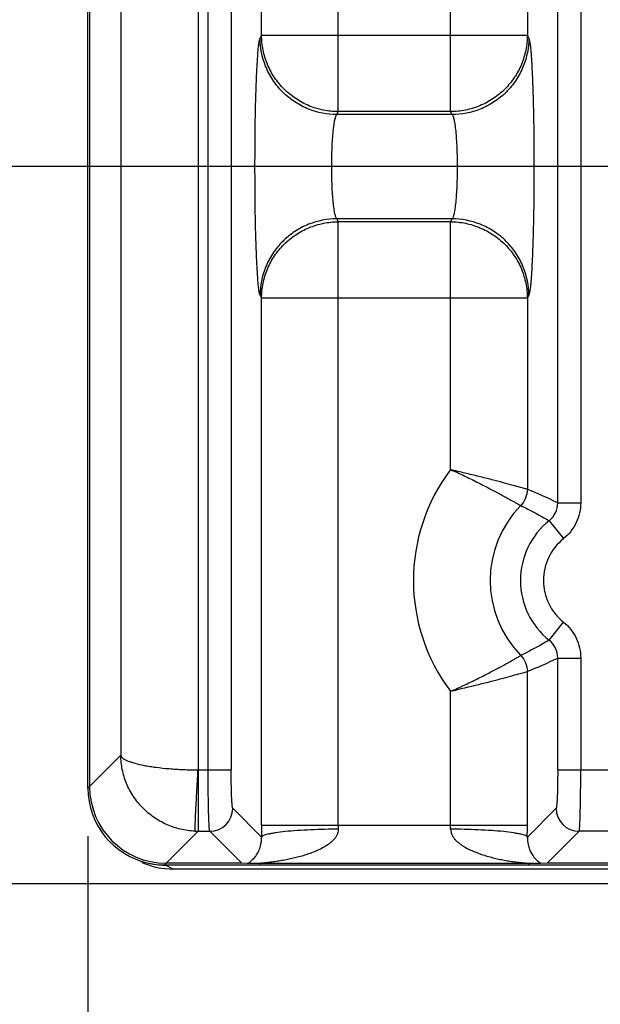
# Model space of a CAD drawing. Header units: inches. Extents: x 0 to 34, y 0 to 22.
# Tile 4 of 57: x 8.7 to 9.456, y 9.168 to 10.45. Entities that reach past the tile are written whole.
import ezdxf

# ---------------------------------------------------------------- set-up
doc = ezdxf.new("R2010")
doc.units = ezdxf.units.IN
doc.header["$LTSCALE"] = 1.87
doc.header["$MEASUREMENT"] = 0
doc.layers.get('0').update_dxf_attribs({"linetype": 'CONTINUOUS'})
doc.layers.add('DIMENSIONS', color=7, linetype='CONTINUOUS')
doc.styles.get("Standard").update_dxf_attribs({"font": 'txt', "width": 0.8})
doc.dimstyles.new('DIMSTYLE_1', dxfattribs={"dimtxt": 0.125, "dimasz": 0.18, "dimexe": 0.125, "dimexo": 0.0625, "dimgap": 0.09, "dimtad": 0, "dimtih": 1, "dimtoh": 1, "dimzin": 4, "dimdsep": 46, "dimtxsty": 'STANDARD', "dimblk": '_FILLED', "dimblk1": '_FILLED', "dimblk2": '_FILLED', "dimcen": 0.09, "dimadec": 0, "dimazin": 0, "dimtp": 0.01, "dimtm": 0.01, "dimtfac": 1, "dimtofl": 0, "dimtmove": 0, "dimatfit": 3, "dimldrblk": '_FILLED', "dimfxl": 1, "dimtolj": 1, "dimtzin": 4, "dimarcsym": 0})

# ---------------------------------------------------------------- blocks, each defined once
blk = doc.blocks.new('*D0')
at = {"layer": 'DIMENSIONS', "color": 2, "linetype": 'CONTINUOUS'}
blk.add_line((10.822, 10.2592), (8.101, 10.2592), dxfattribs=at)
at = {"layer": 'DIMENSIONS', "color": 2, "linetype": 'CONTINUOUS', "insert": (8.0385, 10.3217), "char_height": 0.125, "width": 1.025, "attachment_point": 3, "rotation": 0.0002, "line_spacing_factor": 0.9}
blk.add_mtext('.93{\\Ftxt.shx;\\W1.000000;\\H0.125000; }[23.7]', dxfattribs=at)
blk = doc.blocks.new('_FILLED')
at = {"color": 0, "linetype": 'BYBLOCK'}
blk.add_solid([(0, 0), (-1, 0.1736), (-1, -0.1736)], dxfattribs=at)
blk = doc.blocks.new('*D1')
at = {"layer": 'DIMENSIONS', "color": 2, "linetype": 'CONTINUOUS'}
blk.add_line((15.7686, 9.3243), (8.101, 9.3243), dxfattribs=at)
at = {"layer": 'DIMENSIONS', "color": 2, "linetype": 'CONTINUOUS', "insert": (8.0385, 9.3868), "char_height": 0.125, "width": 0.725, "attachment_point": 3, "rotation": 0.0002, "line_spacing_factor": 0.9}
blk.add_mtext('.00{\\Ftxt.shx;\\W1.000000;\\H0.125000; }[0]', dxfattribs=at)
blk = doc.blocks.new('*D2')
at = {"layer": 'DIMENSIONS', "color": 2, "linetype": 'CONTINUOUS'}
blk.add_line((9.7851, 11.0592), (8.101, 11.0592), dxfattribs=at)
at = {"layer": 'DIMENSIONS', "color": 2, "linetype": 'CONTINUOUS', "insert": (8.0385, 11.1217), "char_height": 0.125, "width": 1.125, "attachment_point": 3, "rotation": 0.0002, "line_spacing_factor": 0.9}
blk.add_mtext('1.73{\\Ftxt.shx;\\W1.000000;\\H0.125000; }[44.1]', dxfattribs=at)
blk = doc.blocks.new('*D3')
at = {"layer": 'DIMENSIONS', "color": 2, "linetype": 'CONTINUOUS'}
blk.add_line((10.822, 11.8592), (8.101, 11.8592), dxfattribs=at)
at = {"layer": 'DIMENSIONS', "color": 2, "linetype": 'CONTINUOUS', "insert": (8.0385, 11.9217), "char_height": 0.125, "width": 1.125, "attachment_point": 3, "rotation": 0.0002, "line_spacing_factor": 0.9}
blk.add_mtext('2.53{\\Ftxt.shx;\\W1.000000;\\H0.125000; }[64.4]', dxfattribs=at)
blk = doc.blocks.new('*D4')
at = {"layer": 'DIMENSIONS', "color": 2, "linetype": 'CONTINUOUS'}
blk.add_line((9.9726, 10.8716), (9.9726, 8.6368), dxfattribs=at)
at = {"layer": 'DIMENSIONS', "color": 2, "linetype": 'CONTINUOUS', "insert": (9.9101, 8.5743), "char_height": 0.125, "width": 1.125, "attachment_point": 3, "rotation": 90, "line_spacing_factor": 0.9}
blk.add_mtext('1.18{\\Ftxt.shx;\\W1.000000;\\H0.125000; }[30.1]', dxfattribs=at)
blk = doc.blocks.new('*D5')
at = {"layer": 'DIMENSIONS', "color": 2, "linetype": 'CONTINUOUS'}
blk.add_line((8.7885, 9.3866), (8.7885, 8.6368), dxfattribs=at)
at = {"layer": 'DIMENSIONS', "color": 2, "linetype": 'CONTINUOUS', "insert": (8.726, 8.5743), "char_height": 0.125, "width": 0.725, "attachment_point": 3, "rotation": 90, "line_spacing_factor": 0.9}
blk.add_mtext('.00{\\Ftxt.shx;\\W1.000000;\\H0.125000; }[0]', dxfattribs=at)
blk = doc.blocks.new('*D6')
at = {"layer": 'DIMENSIONS', "color": 2, "linetype": 'CONTINUOUS'}
blk.add_line((11.0095, 10.0716), (11.0095, 8.6368), dxfattribs=at)
at = {"layer": 'DIMENSIONS', "color": 2, "linetype": 'CONTINUOUS', "insert": (10.947, 8.5743), "char_height": 0.125, "width": 1.125, "attachment_point": 3, "rotation": 90, "line_spacing_factor": 0.9}
blk.add_mtext('2.22{\\Ftxt.shx;\\W1.000000;\\H0.125000; }[56.4]', dxfattribs=at)
blk = doc.blocks.new('*D7')
at = {"layer": 'DIMENSIONS', "color": 2, "linetype": 'CONTINUOUS'}
blk.add_line((16.7205, 10.0716), (16.7205, 8.6368), dxfattribs=at)
at = {"layer": 'DIMENSIONS', "color": 2, "linetype": 'CONTINUOUS', "insert": (16.658, 8.5743), "char_height": 0.125, "width": 1.225, "attachment_point": 3, "rotation": 90, "line_spacing_factor": 0.9}
blk.add_mtext('7.93{\\Ftxt.shx;\\W1.000000;\\H0.125000; }[201.5]', dxfattribs=at)
blk = doc.blocks.new('*D8')
at = {"layer": 'DIMENSIONS', "color": 2, "linetype": 'CONTINUOUS'}
blk.add_line((22.9515, 10.0716), (22.9515, 8.6368), dxfattribs=at)
at = {"layer": 'DIMENSIONS', "color": 2, "linetype": 'CONTINUOUS', "insert": (22.889, 8.5743), "char_height": 0.125, "width": 1.325, "attachment_point": 3, "rotation": 90, "line_spacing_factor": 0.9}
blk.add_mtext('14.16{\\Ftxt.shx;\\W1.000000;\\H0.125000; }[359.7]', dxfattribs=at)
blk = doc.blocks.new('*D9')
at = {"layer": 'DIMENSIONS', "color": 2, "linetype": 'CONTINUOUS'}
blk.add_line((23.9905, 10.8716), (23.9905, 8.6368), dxfattribs=at)
at = {"layer": 'DIMENSIONS', "color": 2, "linetype": 'CONTINUOUS', "insert": (23.928, 8.5743), "char_height": 0.125, "width": 1.325, "attachment_point": 3, "rotation": 90, "line_spacing_factor": 0.9}
blk.add_mtext('15.20{\\Ftxt.shx;\\W1.000000;\\H0.125000; }[386.1]', dxfattribs=at)

msp = doc.modelspace()

# ---------------------------------------------------------------- linework, layer by layer
at = {"color": 7, "linetype": 'CONTINUOUS'}
for p, q in [((8.7885, 9.4491), (8.7885, 12.6684)), ((8.7906, 12.6663), (8.7906, 9.4512)), ((8.9317, 12.6447), (8.9322, 9.3929)), ((8.9452, 9.4728), (8.9452, 12.6447)), ((8.9752, 12.6447), (8.9752, 9.4728)), ((8.8314, 12.6255), (8.8314, 9.492)), ((9.4003, 9.8209), (9.4003, 12.2966)), ((9.4303, 12.2966), (9.4303, 9.8209)), ((9.1146, 10.3305), (9.1146, 11.787)), ((9.2609, 10.3305), (9.2609, 11.787)), ((9.0147, 10.4301), (9.0147, 11.6874)), ((9.3608, 11.6874), (9.3608, 10.4301)), ((9.0147, 10.4301), (9.0128, 10.4263)), ((9.0147, 10.4301), (9.3608, 10.4301)), ((9.3627, 10.4263), (9.3608, 10.4301)), ((9.1127, 10.3267), (9.1146, 10.3305)), ((9.2628, 10.3267), (9.1127, 10.3267)), ((9.2609, 10.3305), (9.1146, 10.3305)), ((9.2628, 10.3267), (9.2609, 10.3305)), ((9.1127, 10.1908), (9.1146, 10.187)), ((9.2628, 10.1908), (9.1127, 10.1908)), ((9.1146, 9.4008), (9.1146, 10.187)), ((9.2609, 10.187), (9.1146, 10.187)), ((9.2609, 10.187), (9.2628, 10.1908)), ((9.2609, 9.8641), (9.2609, 10.187)), ((9.0128, 10.0912), (9.0147, 10.0874)), ((9.0147, 9.4008), (9.0147, 10.0874)), ((9.3608, 10.0874), (9.0147, 10.0874)), ((9.3608, 10.0874), (9.3627, 10.0912)), ((9.3608, 10.0874), (9.3608, 9.8384)), ((9.4003, 9.8209), (9.4303, 9.8209)), ((9.3891, 9.7975), (9.4079, 9.7742)), ((9.3891, 9.642), (9.4079, 9.6653)), ((9.4003, 9.4728), (9.4003, 9.6186)), ((9.4003, 9.6186), (9.4303, 9.6186)), ((9.4303, 9.6186), (9.4303, 9.4728)), ((9.3608, 9.4008), (9.3608, 9.6012)), ((9.2609, 9.4008), (9.2609, 9.5754)), ((8.8314, 9.492), (8.7906, 9.4512)), ((8.9317, 9.4728), (8.9752, 9.4728)), ((9.4003, 9.4728), (9.4303, 9.4728)), ((9.4303, 9.4728), (9.5029, 9.4728)), ((8.7906, 9.4512), (8.7885, 9.4491)), ((9.0147, 9.3854), (8.9773, 9.4229)), ((9.3983, 9.4229), (9.3608, 9.3854)), ((8.8903, 9.3513), (8.9322, 9.3929)), ((8.9322, 9.3929), (8.9473, 9.3929)), ((8.9473, 9.3929), (8.9889, 9.3513)), ((9.0147, 9.4008), (9.3608, 9.4008)), ((9.3866, 9.3513), (9.4282, 9.3929)), ((9.475, 9.3929), (9.4282, 9.3929)), ((8.8896, 9.3513), (8.8888, 9.3491)), ((8.8888, 9.3491), (24.5821, 9.3491)), ((8.8996, 9.3437), (8.8895, 9.3488)), ((8.9889, 9.3513), (8.8903, 9.3513)), ((11.8162, 9.3437), (8.8996, 9.3437)), ((8.9958, 9.3511), (8.9889, 9.3513)), ((9.0127, 9.3508), (8.9971, 9.351)), ((9.3628, 9.3508), (9.0127, 9.3508)), ((9.3784, 9.351), (9.3628, 9.3508)), ((9.3866, 9.3513), (9.3784, 9.351)), ((9.5166, 9.3513), (9.3866, 9.3513))]:
    msp.add_line(p, q, dxfattribs=at)
for centre, radius, start, end in [((9.4516, 9.7197), 0.2392, 142.8686, 217.1298), ((9.0791, 9.1465), 0.747, 64.5285, 67.8443), ((9.4516, 9.7197), 0.1393, 135.5173, 224.4784), ((9.3704, 9.8209), 0.0299, 308.7065, 0.0694), ((9.4516, 9.7197), 0.0998, 128.7653, 231.2331), ((9.4516, 9.7197), 0.0698, 128.7651, 231.2349), ((9.3704, 9.6186), 0.0299, 359.9375, 51.2934), ((9.0903, 10.2675), 0.7192, 292.0915, 295.5355), ((8.8885, 9.4491), 0.0999, 179.9973, 257.8352), ((8.8907, 9.4513), 0.1, 180.0409, 269.8066), ((8.9472, 9.4229), 0.03, 270.1309, 359.8692), ((9.4283, 9.4229), 0.03, 180.129, 269.871), ((8.9323, 9.4929), 0.1, 267.5223, 269.9157), ((12.4569, 9.4009), 3.4422, 180.0006, 180.2578), ((9.4932, 9.4008), 0.3786, 180.0005, 180.7802), ((8.8823, 9.4008), 0.3786, 359.2199, 359.9995), ((5.9284, 9.4008), 3.4324, 359.7418, 359.9998), ((8.8995, 9.4435), 0.0998, 246.0011, 269.9833), ((8.8886, 9.45), 0.1009, 257.8455, 263.8887), ((9.3996, 9.383), 0.0383, 234.6961, 236.482), ((8.8885, 9.4487), 0.0996, 263.8821, 270.1809), ((8.986, 9.1131), 0.2382, 87.3274, 87.6485)]:
    msp.add_arc(centre, radius, start, end, dxfattribs=at)
msp.add_ellipse((8.8895, 9.4488), major_axis=(-0.0895, 0.0447), ratio=0.99981, start_param=1.711639, end_param=2.03449, dxfattribs=at)
for points, knots in [([(9.1146, 10.3305), (9.1081, 10.3305), (9.095, 10.3319), (9.0762, 10.3376), (9.0589, 10.3469), (9.0437, 10.3594), (9.0311, 10.3745), (9.0218, 10.3918), (9.0161, 10.4106), (9.0147, 10.4236), (9.0147, 10.4301)], [0, 0, 0, 0, 0.124969, 0.250224, 0.375349, 0.500456, 0.625494, 0.750422, 0.87538, 1, 1, 1, 1]), ([(9.3608, 10.4301), (9.3608, 10.4236), (9.3594, 10.4106), (9.3537, 10.3918), (9.3444, 10.3745), (9.3318, 10.3594), (9.3166, 10.3469), (9.2993, 10.3376), (9.2805, 10.3319), (9.2674, 10.3305), (9.2609, 10.3305)], [0, 0, 0, 0, 0.12462, 0.249578, 0.374506, 0.499544, 0.624651, 0.749776, 0.875031, 1, 1, 1, 1]), ([(9.0128, 10.0912), (9.0127, 10.0915), (9.0124, 10.0922), (9.0119, 10.0941), (9.0114, 10.0972), (9.0107, 10.1021), (9.0101, 10.1083), (9.0096, 10.1158), (9.009, 10.1245), (9.0085, 10.1344), (9.0078, 10.1497), (9.0071, 10.1709), (9.0065, 10.1984), (9.0062, 10.2281), (9.0061, 10.2587), (9.0062, 10.2894), (9.0065, 10.319), (9.0071, 10.3466), (9.0078, 10.3678), (9.0085, 10.3831), (9.009, 10.393), (9.0096, 10.4017), (9.0101, 10.4092), (9.0107, 10.4154), (9.0114, 10.4203), (9.0119, 10.4234), (9.0124, 10.4253), (9.0127, 10.426), (9.0128, 10.4263)], [0, 0, 0, 0, 0.002868, 0.006682, 0.017233, 0.031754, 0.050298, 0.072777, 0.098949, 0.128562, 0.161357, 0.235303, 0.318315, 0.407564, 0.499979, 0.592395, 0.681645, 0.76466, 0.838609, 0.871407, 0.901023, 0.927198, 0.949679, 0.968225, 0.982749, 0.993306, 0.997126, 1, 1, 1, 1]), ([(9.1127, 10.3267), (9.1003, 10.3267), (9.0808, 10.3305), (9.0577, 10.3426), (9.0417, 10.3555), (9.0288, 10.3714), (9.0166, 10.3945), (9.0129, 10.4139), (9.0128, 10.4263)], [0, 0, 0, 0, 0.239724, 0.368828, 0.500468, 0.632029, 0.760919, 1, 1, 1, 1]), ([(9.3627, 10.4263), (9.3627, 10.4139), (9.3589, 10.3945), (9.3467, 10.3714), (9.3338, 10.3555), (9.3178, 10.3426), (9.2947, 10.3305), (9.2753, 10.3267), (9.2628, 10.3267)], [0, 0, 0, 0, 0.23908, 0.36797, 0.499532, 0.631171, 0.760276, 1, 1, 1, 1]), ([(9.3627, 10.4263), (9.3628, 10.426), (9.3631, 10.4253), (9.3636, 10.4234), (9.3641, 10.4203), (9.3648, 10.4154), (9.3654, 10.4092), (9.366, 10.4017), (9.3665, 10.393), (9.367, 10.3831), (9.3677, 10.3678), (9.3684, 10.3466), (9.369, 10.319), (9.3693, 10.2894), (9.3694, 10.2587), (9.3693, 10.2281), (9.369, 10.1984), (9.3684, 10.1709), (9.3677, 10.1497), (9.367, 10.1344), (9.3665, 10.1245), (9.366, 10.1158), (9.3654, 10.1083), (9.3648, 10.1021), (9.3641, 10.0972), (9.3636, 10.0941), (9.3631, 10.0922), (9.3628, 10.0915), (9.3627, 10.0912)], [0, 0, 0, 0, 0.002873, 0.006691, 0.017245, 0.031767, 0.050312, 0.072793, 0.098968, 0.128585, 0.161383, 0.235333, 0.318347, 0.407598, 0.500014, 0.592429, 0.681678, 0.76469, 0.838635, 0.87143, 0.901043, 0.927215, 0.949693, 0.968238, 0.982761, 0.993315, 0.997131, 1, 1, 1, 1]), ([(9.1127, 10.1908), (9.1124, 10.191), (9.1119, 10.1918), (9.1113, 10.1932), (9.1107, 10.1952), (9.1098, 10.1989), (9.1089, 10.2047), (9.1079, 10.2131), (9.1071, 10.2231), (9.1065, 10.2343), (9.1061, 10.2463), (9.106, 10.2588), (9.1061, 10.2712), (9.1065, 10.2832), (9.1071, 10.2944), (9.1079, 10.3044), (9.1089, 10.3128), (9.1098, 10.3186), (9.1107, 10.3223), (9.1113, 10.3243), (9.1119, 10.3257), (9.1124, 10.3265), (9.1127, 10.3267)], [0, 0, 0, 0, 0.007878, 0.019223, 0.034303, 0.053157, 0.101842, 0.163862, 0.237325, 0.319729, 0.408323, 0.50005, 0.591772, 0.680359, 0.762747, 0.836193, 0.898195, 0.946863, 0.965711, 0.980785, 0.992125, 1, 1, 1, 1]), ([(9.2628, 10.3267), (9.2631, 10.3265), (9.2636, 10.3257), (9.2642, 10.3243), (9.2648, 10.3223), (9.2657, 10.3186), (9.2666, 10.3127), (9.2676, 10.3044), (9.2684, 10.2944), (9.269, 10.2832), (9.2694, 10.2712), (9.2695, 10.2587), (9.2694, 10.2463), (9.269, 10.2342), (9.2684, 10.2231), (9.2676, 10.2131), (9.2666, 10.2047), (9.2657, 10.1989), (9.2648, 10.1952), (9.2642, 10.1932), (9.2636, 10.1918), (9.2631, 10.191), (9.2628, 10.1908)], [0, 0, 0, 0, 0.007882, 0.019232, 0.034317, 0.053175, 0.101868, 0.163893, 0.237358, 0.319763, 0.408355, 0.500078, 0.591796, 0.680379, 0.762762, 0.836204, 0.898201, 0.946866, 0.965713, 0.980786, 0.992125, 1, 1, 1, 1]), ([(9.1127, 10.1908), (9.1003, 10.1908), (9.0808, 10.187), (9.0577, 10.1749), (9.0417, 10.162), (9.0288, 10.1461), (9.0166, 10.123), (9.0129, 10.1036), (9.0128, 10.0912)], [0, 0, 0, 0, 0.23972, 0.368822, 0.500462, 0.632024, 0.760915, 1, 1, 1, 1]), ([(9.0147, 10.0874), (9.0147, 10.0939), (9.0161, 10.1069), (9.0218, 10.1257), (9.0311, 10.143), (9.0437, 10.1581), (9.0589, 10.1706), (9.0762, 10.1799), (9.095, 10.1856), (9.1081, 10.187), (9.1146, 10.187)], [0, 0, 0, 0, 0.12462, 0.249578, 0.374506, 0.499544, 0.624651, 0.749776, 0.875031, 1, 1, 1, 1]), ([(9.2609, 10.187), (9.2674, 10.187), (9.2805, 10.1856), (9.2993, 10.1799), (9.3166, 10.1706), (9.3318, 10.1581), (9.3444, 10.143), (9.3537, 10.1257), (9.3594, 10.1069), (9.3608, 10.0939), (9.3608, 10.0874)], [0, 0, 0, 0, 0.124969, 0.250224, 0.375349, 0.500456, 0.625494, 0.750422, 0.87538, 1, 1, 1, 1]), ([(9.3627, 10.0912), (9.3627, 10.1036), (9.3589, 10.123), (9.3467, 10.1461), (9.3338, 10.162), (9.3178, 10.1749), (9.2947, 10.187), (9.2753, 10.1908), (9.2628, 10.1908)], [0, 0, 0, 0, 0.239084, 0.367976, 0.499538, 0.631178, 0.76028, 1, 1, 1, 1]), ([(9.2609, 9.8641), (9.2668, 9.8616), (9.2782, 9.8563), (9.2947, 9.8482), (9.3099, 9.8404), (9.3215, 9.8342), (9.3298, 9.8297), (9.3352, 9.8268), (9.3399, 9.8242), (9.3438, 9.822), (9.347, 9.8202), (9.3492, 9.8189), (9.3506, 9.8182), (9.3513, 9.8178), (9.3518, 9.8175), (9.3521, 9.8174), (9.3522, 9.8174)], [0, 0, 0, 0, 0.187064, 0.368496, 0.537006, 0.6868, 0.752995, 0.812537, 0.864813, 0.909214, 0.945179, 0.972422, 0.982711, 0.990746, 0.996509, 1, 1, 1, 1]), ([(9.3608, 9.8384), (9.3605, 9.8384), (9.3596, 9.8387), (9.3578, 9.8392), (9.3551, 9.84), (9.3497, 9.8415), (9.3412, 9.8439), (9.3288, 9.8473), (9.314, 9.8511), (9.2973, 9.8553), (9.2794, 9.8596), (9.2671, 9.8626), (9.2609, 9.8641)], [0, 0, 0, 0, 0.008975, 0.027311, 0.054732, 0.090964, 0.188129, 0.31418, 0.464073, 0.632421, 0.813426, 1, 1, 1, 1]), ([(9.3522, 9.8174), (9.3553, 9.8158), (9.3679, 9.8096), (9.3801, 9.8029), (9.3891, 9.7975)], [0, 0, 0, 0, 0.249135, 1, 1, 1, 1]), ([(9.4303, 9.8209), (9.4303, 9.8164), (9.4293, 9.8075), (9.4249, 9.7948), (9.4177, 9.7833), (9.4114, 9.777), (9.4079, 9.7742)], [0, 0, 0, 0, 0.249933, 0.499996, 0.750077, 1, 1, 1, 1]), ([(9.4079, 9.6653), (9.4114, 9.6625), (9.4177, 9.6562), (9.4249, 9.6447), (9.4293, 9.632), (9.4303, 9.6231), (9.4303, 9.6186)], [0, 0, 0, 0, 0.249923, 0.500004, 0.750068, 1, 1, 1, 1]), ([(9.3891, 9.642), (9.3861, 9.6402), (9.3741, 9.6331), (9.3616, 9.6267), (9.3522, 9.6221)], [0, 0, 0, 0, 0.250969, 1, 1, 1, 1]), ([(9.2609, 9.5754), (9.2668, 9.5779), (9.2783, 9.5831), (9.2948, 9.591), (9.3101, 9.5988), (9.3236, 9.6059), (9.3335, 9.6112), (9.3401, 9.615), (9.344, 9.6172), (9.3472, 9.6191), (9.3496, 9.6205), (9.3512, 9.6215), (9.3519, 9.622), (9.3522, 9.6222)], [0, 0, 0, 0, 0.187092, 0.368575, 0.537266, 0.687283, 0.813157, 0.865464, 0.909867, 0.945794, 0.972935, 0.991075, 1, 1, 1, 1]), ([(9.2609, 9.5754), (9.2732, 9.5784), (9.2961, 9.5838), (9.3232, 9.5907), (9.3411, 9.5956), (9.3506, 9.5983), (9.3569, 9.6001), (9.3599, 9.6009), (9.3608, 9.6012)], [0, 0, 0, 0, 0.367471, 0.685689, 0.811803, 0.909013, 0.972668, 1, 1, 1, 1]), ([(8.928, 9.393), (8.9216, 9.3933), (8.9088, 9.395), (8.8905, 9.4013), (8.8738, 9.4108), (8.8592, 9.4233), (8.8472, 9.4382), (8.8383, 9.4551), (8.8328, 9.4732), (8.8315, 9.4858), (8.8314, 9.492)], [0, 0, 0, 0, 0.126187, 0.252491, 0.378498, 0.504081, 0.628965, 0.75314, 0.876957, 1, 1, 1, 1]), ([(8.8314, 9.492), (8.8317, 9.4905), (8.8336, 9.4885), (8.8368, 9.4864), (8.8403, 9.4847), (8.8447, 9.4831), (8.8519, 9.4809), (8.8602, 9.479), (8.8694, 9.4774), (8.88, 9.4759), (8.8945, 9.4744), (8.9127, 9.4732), (8.9253, 9.4729), (8.9317, 9.4728)], [0, 0, 0, 0, 0.042977, 0.07329, 0.110507, 0.154781, 0.206018, 0.328356, 0.39855, 0.474024, 0.638361, 0.815987, 1, 1, 1, 1]), ([(8.928, 9.393), (8.928, 9.3932), (8.928, 9.3939), (8.9281, 9.3954), (8.9281, 9.3975), (8.9283, 9.4017), (8.9286, 9.4084), (8.929, 9.4183), (8.9296, 9.4301), (8.9306, 9.4485), (8.9316, 9.4629), (8.9319, 9.4728)], [0, 0, 0, 0, 0.008884, 0.026777, 0.053471, 0.088754, 0.183848, 0.30836, 0.45794, 0.627353, 1, 1, 1, 1]), ([(8.9473, 9.3929), (8.9472, 9.393), (8.9472, 9.3932), (8.9471, 9.3936), (8.947, 9.3943), (8.9468, 9.3954), (8.9466, 9.3974), (8.9465, 9.4002), (8.9463, 9.4036), (8.9461, 9.4077), (8.9459, 9.4124), (8.9457, 9.4197), (8.9455, 9.43), (8.9453, 9.4434), (8.9452, 9.4578), (8.9452, 9.4678), (8.9452, 9.4728)], [0, 0, 0, 0, 0.003485, 0.009137, 0.016996, 0.027058, 0.053719, 0.088954, 0.13252, 0.18396, 0.242763, 0.308417, 0.45799, 0.627379, 0.810613, 1, 1, 1, 1]), ([(8.9773, 9.4229), (8.9771, 9.423), (8.977, 9.4235), (8.9768, 9.4244), (8.9766, 9.4257), (8.9764, 9.4274), (8.9762, 9.4296), (8.976, 9.4332), (8.9757, 9.4386), (8.9755, 9.446), (8.9753, 9.4544), (8.9752, 9.4634), (8.9752, 9.4697), (8.9752, 9.4728)], [0, 0, 0, 0, 0.010556, 0.028741, 0.055027, 0.089745, 0.133048, 0.184475, 0.30915, 0.458644, 0.627775, 0.810813, 1, 1, 1, 1]), ([(9.4003, 9.4728), (9.4003, 9.4697), (9.4003, 9.4634), (9.4002, 9.4544), (9.4, 9.446), (9.3998, 9.4386), (9.3995, 9.4332), (9.3993, 9.4296), (9.3991, 9.4274), (9.3989, 9.4257), (9.3987, 9.4244), (9.3985, 9.4235), (9.3984, 9.423), (9.3983, 9.4229)], [0, 0, 0, 0, 0.189178, 0.372205, 0.541332, 0.690825, 0.815497, 0.866922, 0.910226, 0.944948, 0.971241, 0.989434, 1, 1, 1, 1]), ([(9.4282, 9.3929), (9.4283, 9.393), (9.4284, 9.3932), (9.4285, 9.3936), (9.4286, 9.3943), (9.4287, 9.3954), (9.4289, 9.3974), (9.4291, 9.4002), (9.4292, 9.4036), (9.4294, 9.4077), (9.4296, 9.4124), (9.4298, 9.4197), (9.43, 9.43), (9.4302, 9.4434), (9.4303, 9.4578), (9.4303, 9.4677), (9.4303, 9.4728)], [0, 0, 0, 0, 0.003485, 0.009137, 0.016996, 0.027058, 0.053719, 0.088954, 0.132519, 0.183958, 0.24276, 0.308414, 0.457986, 0.627374, 0.810608, 1, 1, 1, 1]), ([(9.1146, 9.3957), (9.1145, 9.3943), (9.1141, 9.3916), (9.1128, 9.3878), (9.1108, 9.3843), (9.1081, 9.3814), (9.1052, 9.3787), (9.1012, 9.3755), (9.0957, 9.372), (9.0888, 9.3685), (9.0794, 9.3645), (9.0696, 9.3612), (9.0597, 9.3586), (9.0523, 9.3568), (9.0448, 9.3553), (9.0373, 9.3541), (9.0311, 9.3532), (9.0268, 9.3526), (9.0243, 9.3523), (9.0225, 9.3521), (9.0206, 9.3519), (9.0189, 9.3517), (9.0171, 9.3515), (9.0154, 9.3513), (9.0141, 9.3512), (9.0132, 9.3511), (9.0127, 9.351), (9.0124, 9.351), (9.0122, 9.351), (9.012, 9.3509), (9.012, 9.3509), (9.0119, 9.3509), (9.0119, 9.3509), (9.0119, 9.3509), (9.0119, 9.3509), (9.012, 9.3508), (9.0121, 9.3508), (9.0123, 9.3508), (9.0126, 9.3508), (9.0127, 9.3508)], [0, 0, 0, 0, 0.03416, 0.067943, 0.101122, 0.134216, 0.167172, 0.199792, 0.26468, 0.329425, 0.393962, 0.522631, 0.586801, 0.65083, 0.714682, 0.778281, 0.841453, 0.872763, 0.888312, 0.90375, 0.919054, 0.934144, 0.949034, 0.963235, 0.97657, 0.982902, 0.985736, 0.988218, 0.99025, 0.991737, 0.992247, 0.99259, 0.992767, 0.992894, 0.993187, 0.993674, 0.994347, 0.995192, 1, 1, 1, 1]), ([(9.1146, 9.3957), (9.1087, 9.3956), (9.0967, 9.3955), (9.0789, 9.3949), (9.0618, 9.3939), (9.0464, 9.3927), (9.0351, 9.3913), (9.0276, 9.3901), (9.0233, 9.3892), (9.0198, 9.3883), (9.0173, 9.3874), (9.0157, 9.3865), (9.0149, 9.3857), (9.0147, 9.3854)], [0, 0, 0, 0, 0.175686, 0.354922, 0.528033, 0.684088, 0.813002, 0.865468, 0.909214, 0.943912, 0.969994, 0.98824, 1, 1, 1, 1]), ([(9.2609, 9.3957), (9.261, 9.3943), (9.2614, 9.3916), (9.2627, 9.3878), (9.2648, 9.3843), (9.2674, 9.3813), (9.2703, 9.3787), (9.2734, 9.3763), (9.2766, 9.374), (9.281, 9.3714), (9.2868, 9.3684), (9.2963, 9.3645), (9.306, 9.3612), (9.3159, 9.3585), (9.3233, 9.3567), (9.3308, 9.3553), (9.3371, 9.3542), (9.3421, 9.3535), (9.3459, 9.353), (9.349, 9.3526), (9.3515, 9.3524), (9.3534, 9.3521), (9.3552, 9.3519), (9.357, 9.3518), (9.3588, 9.3516), (9.3602, 9.3514), (9.3612, 9.3513), (9.3619, 9.3512), (9.3623, 9.3511), (9.3627, 9.3511), (9.363, 9.3511), (9.3632, 9.351), (9.3634, 9.351), (9.3635, 9.351), (9.3636, 9.3509), (9.3635, 9.3509), (9.3634, 9.3509), (9.3632, 9.3508), (9.363, 9.3508), (9.3629, 9.3508), (9.3628, 9.3508)], [0, 0, 0, 0, 0.034184, 0.068107, 0.101417, 0.134501, 0.167554, 0.200324, 0.232873, 0.265324, 0.330141, 0.394815, 0.52358, 0.587655, 0.651607, 0.715525, 0.779474, 0.811471, 0.843427, 0.875207, 0.890974, 0.906611, 0.922067, 0.937273, 0.952095, 0.966209, 0.972861, 0.979138, 0.982111, 0.984926, 0.987478, 0.989653, 0.991342, 0.992435, 0.992864, 0.99329, 0.994287, 0.995796, 0.997731, 1, 1, 1, 1]), ([(9.3608, 9.3854), (9.3606, 9.3857), (9.3598, 9.3865), (9.3582, 9.3874), (9.3557, 9.3883), (9.3522, 9.3892), (9.3479, 9.3901), (9.3404, 9.3913), (9.3291, 9.3927), (9.3137, 9.3939), (9.2966, 9.3949), (9.2788, 9.3955), (9.2668, 9.3956), (9.2609, 9.3957)], [0, 0, 0, 0, 0.011761, 0.030008, 0.056091, 0.09079, 0.134535, 0.187002, 0.315915, 0.47197, 0.64508, 0.824315, 1, 1, 1, 1]), ([(9.0106, 9.3665), (9.0117, 9.3688), (9.014, 9.3749), (9.0148, 9.3814), (9.0147, 9.3854)], [0, 0, 0, 0, 0.387428, 1, 1, 1, 1]), ([(9.3608, 9.3854), (9.3607, 9.3821), (9.3613, 9.3766), (9.3638, 9.3683), (9.3675, 9.3613), (9.3725, 9.3556), (9.3759, 9.3528), (9.3774, 9.3517)], [0, 0, 0, 0, 0.252533, 0.419891, 0.665829, 0.853198, 1, 1, 1, 1]), ([(8.9971, 9.351), (8.9981, 9.3517), (9.0003, 9.3534), (9.0037, 9.3565), (9.0075, 9.3609), (9.0096, 9.3645), (9.0106, 9.3665)], [0, 0, 0, 0, 0.174426, 0.397015, 0.670639, 1, 1, 1, 1])]:
    msp.add_open_spline(points, degree=3, knots=knots, dxfattribs=at)
for points in [[(9.3608, 9.8384), (9.3608, 9.8308), (9.3575, 9.8228), (9.3522, 9.8174)], [(9.3522, 9.6221), (9.3575, 9.6167), (9.3608, 9.6087), (9.3608, 9.6012)]]:
    msp.add_open_spline(points, degree=3, dxfattribs=at)

# ---------------------------------------------------------------- dimensions: what is measured, and where the dimension line sits
at = {"layer": 'DIMENSIONS', "color": 2, "linetype": 'CONTINUOUS'}
for feature_location, offset, dtype, origin, picture, middle in [((10.822, 11.8592), (-2.721, 0), 0, (10.8845, 9.3243), '*D3', (7.476, 11.8592)), ((9.7851, 11.0592), (-1.6841, 0), 0, (9.8476, 9.3243), '*D2', (7.476, 11.0592)), ((23.9905, 10.8716), (0, -2.2347), 1, (8.7885, 10.9341), '*D9', (23.9905, 7.9118)), ((9.9726, 10.8716), (0, -2.2348), 1, (8.7885, 9.4491), '*D4', (9.9726, 8.0118)), ((10.822, 10.2592), (-2.721, 0), 0, (14.1204, 9.3243), '*D0', (7.526, 10.2592)), ((11.0095, 10.0716), (0, -1.4348), 1, (8.7885, 10.1341), '*D6', (11.0095, 8.0118)), ((16.7205, 10.0716), (0, -1.4348), 1, (8.7885, 10.1341), '*D7', (16.7205, 7.9618)), ((22.9515, 10.0716), (0, -1.4347), 1, (8.7885, 10.1341), '*D8', (22.9515, 7.9118)), ((8.788488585, 9.386605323), (0, -0.7497670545), 1, (8.788488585, 9.449105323), '*D5', (8.788488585, 8.2118382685)), ((15.768578, 9.324344), (-7.667589, -0.000028), 0, (14.120366, 9.324338), '*D1', (7.675989, 9.324314))]:
    dim = msp.add_ordinate_dim(feature_location=feature_location, offset=offset, dtype=dtype, origin=origin, dimstyle='DIMSTYLE_1', override={"dimtad": 1, "dimtih": 0, "dimtoh": 0}, dxfattribs=at)
    dim.commit()
    dim.dimension.update_dxf_attribs({"geometry": picture, "text_midpoint": middle})

doc.saveas('drawing.dxf')
